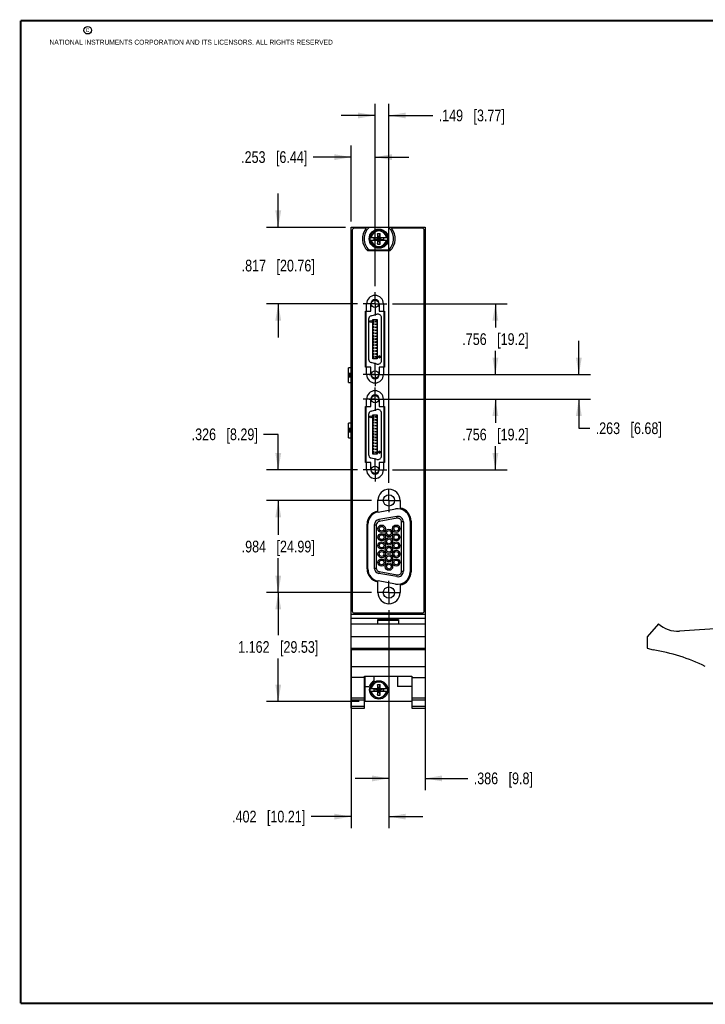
# Model space of a CAD drawing. Header units: inches. Extents: x 0.2 to 16.8, y 0.2 to 10.8.
# Tile 1 of 11: x 0.2 to 7.6, y 0.2 to 10.8. Entities that reach past the tile are written whole.
import ezdxf

# ---------------------------------------------------------------- set-up
doc = ezdxf.new("R2010")
doc.units = ezdxf.units.IN
doc.header["$LTSCALE"] = 0.935
doc.header["$MEASUREMENT"] = 0
doc.linetypes.add('CENTER', pattern=[0.6, 0.375, -0.075, 0.075, -0.075])
doc.layers.get('0').update_dxf_attribs({"linetype": 'CONTINUOUS'})
doc.layers.add('DEFAULT_1', color=7, linetype='CENTER')
doc.layers.add('DIMENSIONS', color=7, linetype='CONTINUOUS')
doc.styles.get("Standard").update_dxf_attribs({"font": 'txt', "width": 0.8})
doc.dimstyles.new('DIMSTYLE_1', dxfattribs={"dimtxt": 0.125, "dimasz": 0.18, "dimexe": 0.18, "dimexo": 0.0625, "dimgap": 0.09, "dimtad": 0, "dimtih": 1, "dimtoh": 1, "dimdec": 3, "dimzin": 4, "dimdsep": 46, "dimtxsty": 'STANDARD', "dimblk": '_FILLED', "dimblk1": '_FILLED', "dimblk2": '_FILLED', "dimcen": 0.09, "dimadec": 0, "dimazin": 0, "dimtp": 0.01, "dimtm": 0.01, "dimtfac": 1, "dimtdec": 3, "dimtofl": 0, "dimtmove": 0, "dimatfit": 3, "dimldrblk": '_FILLED', "dimfxl": 1, "dimtolj": 1, "dimtzin": 4, "dimarcsym": 0})

# ---------------------------------------------------------------- blocks, each defined once
blk = doc.blocks.new('_FILLED')
at = {"color": 0, "linetype": 'BYBLOCK'}
blk.add_solid([(0, 0), (-1, 0.174), (-1, -0.174)], dxfattribs=at)
blk = doc.blocks.new('*D2')
at = {"layer": 'DIMENSIONS', "color": 2, "linetype": 'CONTINUOUS'}
for p, q in [((3, 8.55), (3, 8.91)), ((3.717, 8.55), (2.875, 8.55)), ((3.846, 7.733), (2.875, 7.733)), ((3, 7.733), (3, 7.373))]:
    blk.add_line(p, q, dxfattribs=at)
at = {"layer": 'DIMENSIONS', "color": 2, "linetype": 'CONTINUOUS', "xscale": 0.18, "yscale": 0.18, "zscale": 0.18}
for p, rotation in [((3, 8.55), 270), ((3, 7.733), 90)]:
    blk.add_blockref('_FILLED', p, dxfattribs=dict(at, rotation=rotation))
at = {"layer": 'DIMENSIONS', "color": 2, "linetype": 'CONTINUOUS', "insert": (3, 8.204), "char_height": 0.125, "width": 1.225, "attachment_point": 2, "line_spacing_factor": 0.9}
blk.add_mtext('.817{\\Ftxt.shx;\\W1.000000;\\H0.125000; }[20.76]', dxfattribs=at)
blk = doc.blocks.new('*D3')
at = {"layer": 'DIMENSIONS', "color": 2, "linetype": 'CONTINUOUS'}
for p, q in [((3.994, 4.648), (2.875, 4.648)), ((3, 4.648), (3, 4.192)), ((3, 3.485), (3, 3.942)), ((3.865, 3.485), (2.875, 3.485))]:
    blk.add_line(p, q, dxfattribs=at)
at = {"layer": 'DIMENSIONS', "color": 2, "linetype": 'CONTINUOUS', "xscale": 0.18, "yscale": 0.18, "zscale": 0.18}
for p, rotation in [((3, 4.648), 90), ((3, 3.485), 270)]:
    blk.add_blockref('_FILLED', p, dxfattribs=dict(at, rotation=rotation))
at = {"layer": 'DIMENSIONS', "color": 2, "linetype": 'CONTINUOUS', "insert": (3, 4.129), "char_height": 0.125, "width": 1.325, "attachment_point": 2, "line_spacing_factor": 0.9}
blk.add_mtext('1.162{\\Ftxt.shx;\\W1.000000;\\H0.125000; }[29.53]', dxfattribs=at)
blk = doc.blocks.new('*D4')
at = {"layer": 'DIMENSIONS', "color": 2, "linetype": 'CONTINUOUS'}
for p, q in [((3.994, 5.632), (2.875, 5.632)), ((3, 5.632), (3, 5.265)), ((3, 4.648), (3, 5.015)), ((3.994, 4.648), (2.875, 4.648))]:
    blk.add_line(p, q, dxfattribs=at)
at = {"layer": 'DIMENSIONS', "color": 2, "linetype": 'CONTINUOUS', "xscale": 0.18, "yscale": 0.18, "zscale": 0.18}
for p, rotation in [((3, 5.632), 90), ((3, 4.648), 270)]:
    blk.add_blockref('_FILLED', p, dxfattribs=dict(at, rotation=rotation))
at = {"layer": 'DIMENSIONS', "color": 2, "linetype": 'CONTINUOUS', "insert": (3, 5.202), "char_height": 0.125, "width": 1.225, "attachment_point": 2, "line_spacing_factor": 0.9}
blk.add_mtext('.984{\\Ftxt.shx;\\W1.000000;\\H0.125000; }[24.99]', dxfattribs=at)
blk = doc.blocks.new('*D5')
at = {"layer": 'DIMENSIONS', "color": 2, "linetype": 'CONTINUOUS'}
for p, q in [((4.221, 7.733), (5.443, 7.733)), ((5.318, 7.733), (5.318, 7.48)), ((5.318, 6.977), (5.318, 7.23)), ((4.221, 6.977), (5.443, 6.977))]:
    blk.add_line(p, q, dxfattribs=at)
at = {"layer": 'DIMENSIONS', "color": 2, "linetype": 'CONTINUOUS', "xscale": 0.18, "yscale": 0.18, "zscale": 0.18}
for p, rotation in [((5.318, 7.733), 90), ((5.318, 6.977), 270)]:
    blk.add_blockref('_FILLED', p, dxfattribs=dict(at, rotation=rotation))
at = {"layer": 'DIMENSIONS', "color": 2, "linetype": 'CONTINUOUS', "insert": (5.318, 7.418), "char_height": 0.125, "width": 1.125, "attachment_point": 2, "line_spacing_factor": 0.9}
blk.add_mtext('.756{\\Ftxt.shx;\\W1.000000;\\H0.125000; }[19.2]', dxfattribs=at)
blk = doc.blocks.new('*D6')
at = {"layer": 'DIMENSIONS', "color": 2, "linetype": 'CONTINUOUS'}
for p, q in [((6.209, 6.977), (6.209, 7.337)), ((3.971, 6.977), (6.334, 6.977)), ((3.971, 6.714), (6.334, 6.714)), ((6.209, 6.714), (6.209, 6.404)), ((6.209, 6.404), (6.327, 6.404))]:
    blk.add_line(p, q, dxfattribs=at)
at = {"layer": 'DIMENSIONS', "color": 2, "linetype": 'CONTINUOUS', "xscale": 0.18, "yscale": 0.18, "zscale": 0.18}
for p, rotation in [((6.209, 6.977), 270), ((6.209, 6.714), 90)]:
    blk.add_blockref('_FILLED', p, dxfattribs=dict(at, rotation=rotation))
at = {"layer": 'DIMENSIONS', "color": 2, "linetype": 'CONTINUOUS', "insert": (6.389, 6.466), "char_height": 0.125, "width": 1.125, "attachment_point": 1, "line_spacing_factor": 0.9}
blk.add_mtext('.263{\\Ftxt.shx;\\W1.000000;\\H0.125000; }[6.68]', dxfattribs=at)
blk = doc.blocks.new('*D7')
at = {"layer": 'DIMENSIONS', "color": 2, "linetype": 'CONTINUOUS'}
for p, q in [((4.221, 6.714), (5.443, 6.714)), ((5.318, 6.714), (5.318, 6.461)), ((5.318, 5.958), (5.318, 6.211)), ((4.221, 5.958), (5.443, 5.958))]:
    blk.add_line(p, q, dxfattribs=at)
at = {"layer": 'DIMENSIONS', "color": 2, "linetype": 'CONTINUOUS', "xscale": 0.18, "yscale": 0.18, "zscale": 0.18}
for p, rotation in [((5.318, 6.714), 90), ((5.318, 5.958), 270)]:
    blk.add_blockref('_FILLED', p, dxfattribs=dict(at, rotation=rotation))
at = {"layer": 'DIMENSIONS', "color": 2, "linetype": 'CONTINUOUS', "insert": (5.318, 6.399), "char_height": 0.125, "width": 1.125, "attachment_point": 2, "line_spacing_factor": 0.9}
blk.add_mtext('.756{\\Ftxt.shx;\\W1.000000;\\H0.125000; }[19.2]', dxfattribs=at)
blk = doc.blocks.new('*D8')
at = {"layer": 'DIMENSIONS', "color": 2, "linetype": 'CONTINUOUS'}
for p, q in [((3, 6.338), (2.844, 6.338)), ((3, 5.958), (3, 6.338)), ((3.846, 5.958), (2.875, 5.958)), ((3.994, 5.632), (2.875, 5.632)), ((3, 5.632), (3, 5.272))]:
    blk.add_line(p, q, dxfattribs=at)
at = {"layer": 'DIMENSIONS', "color": 2, "linetype": 'CONTINUOUS', "xscale": 0.18, "yscale": 0.18, "zscale": 0.18}
for p, rotation in [((3, 5.958), 270), ((3, 5.632), 90)]:
    blk.add_blockref('_FILLED', p, dxfattribs=dict(at, rotation=rotation))
at = {"layer": 'DIMENSIONS', "color": 2, "linetype": 'CONTINUOUS', "insert": (2.782, 6.401), "char_height": 0.125, "width": 1.125, "attachment_point": 3, "line_spacing_factor": 0.9}
blk.add_mtext('.326{\\Ftxt.shx;\\W1.000000;\\H0.125000; }[8.29]', dxfattribs=at)
blk = doc.blocks.new('*D9')
at = {"layer": 'DIMENSIONS', "color": 2, "linetype": 'CONTINUOUS'}
for p, q in [((4.182, 4.46), (4.182, 2.129)), ((3.78, 4.045), (3.78, 2.129)), ((3.78, 2.254), (3.35, 2.254)), ((4.182, 2.254), (4.542, 2.254))]:
    blk.add_line(p, q, dxfattribs=at)
at = {"layer": 'DIMENSIONS', "color": 2, "linetype": 'CONTINUOUS', "xscale": 0.18, "yscale": 0.18, "zscale": 0.18}
blk.add_blockref('_FILLED', (3.78, 2.254), dxfattribs=at)
at = {"layer": 'DIMENSIONS', "color": 2, "linetype": 'CONTINUOUS', "xscale": 0.18, "yscale": 0.18, "zscale": 0.18, "rotation": 180}
blk.add_blockref('_FILLED', (4.182, 2.254), dxfattribs=at)
at = {"layer": 'DIMENSIONS', "color": 2, "linetype": 'CONTINUOUS', "insert": (3.288, 2.317), "char_height": 0.125, "width": 1.225, "attachment_point": 3, "line_spacing_factor": 0.9}
blk.add_mtext('.402{\\Ftxt.shx;\\W1.000000;\\H0.125000; }[10.21]', dxfattribs=at)
blk = doc.blocks.new('*D10')
at = {"layer": 'DIMENSIONS', "color": 2, "linetype": 'CONTINUOUS'}
for p, q in [((4.182, 4.46), (4.182, 2.537)), ((4.568, 4.045), (4.568, 2.537)), ((4.182, 2.662), (3.822, 2.662)), ((4.568, 2.662), (5.025, 2.662))]:
    blk.add_line(p, q, dxfattribs=at)
at = {"layer": 'DIMENSIONS', "color": 2, "linetype": 'CONTINUOUS', "xscale": 0.18, "yscale": 0.18, "zscale": 0.18}
blk.add_blockref('_FILLED', (4.182, 2.662), dxfattribs=at)
at = {"layer": 'DIMENSIONS', "color": 2, "linetype": 'CONTINUOUS', "xscale": 0.18, "yscale": 0.18, "zscale": 0.18, "rotation": 180}
blk.add_blockref('_FILLED', (4.568, 2.662), dxfattribs=at)
at = {"layer": 'DIMENSIONS', "color": 2, "linetype": 'CONTINUOUS', "insert": (5.087, 2.725), "char_height": 0.125, "width": 1.025, "attachment_point": 1, "line_spacing_factor": 0.9}
blk.add_mtext('.386{\\Ftxt.shx;\\W1.000000;\\H0.125000; }[9.8]', dxfattribs=at)
blk = doc.blocks.new('*D11')
at = {"layer": 'DIMENSIONS', "color": 2, "linetype": 'CONTINUOUS'}
for p, q in [((3.78, 8.613), (3.78, 9.425)), ((4.033, 7.921), (4.033, 9.425)), ((3.78, 9.3), (3.372, 9.3)), ((4.033, 9.3), (4.393, 9.3))]:
    blk.add_line(p, q, dxfattribs=at)
at = {"layer": 'DIMENSIONS', "color": 2, "linetype": 'CONTINUOUS', "xscale": 0.18, "yscale": 0.18, "zscale": 0.18}
blk.add_blockref('_FILLED', (3.78, 9.3), dxfattribs=at)
at = {"layer": 'DIMENSIONS', "color": 2, "linetype": 'CONTINUOUS', "xscale": 0.18, "yscale": 0.18, "zscale": 0.18, "rotation": 180}
blk.add_blockref('_FILLED', (4.033, 9.3), dxfattribs=at)
at = {"layer": 'DIMENSIONS', "color": 2, "linetype": 'CONTINUOUS', "insert": (3.31, 9.363), "char_height": 0.125, "width": 1.125, "attachment_point": 3, "line_spacing_factor": 0.9}
blk.add_mtext('.253{\\Ftxt.shx;\\W1.000000;\\H0.125000; }[6.44]', dxfattribs=at)
blk = doc.blocks.new('*D12')
at = {"layer": 'DIMENSIONS', "color": 2, "linetype": 'CONTINUOUS'}
for p, q in [((4.033, 7.921), (4.033, 9.87)), ((4.182, 5.819), (4.182, 9.87)), ((4.033, 9.745), (3.673, 9.745)), ((4.182, 9.745), (4.65, 9.745))]:
    blk.add_line(p, q, dxfattribs=at)
at = {"layer": 'DIMENSIONS', "color": 2, "linetype": 'CONTINUOUS', "xscale": 0.18, "yscale": 0.18, "zscale": 0.18}
blk.add_blockref('_FILLED', (4.033, 9.745), dxfattribs=at)
at = {"layer": 'DIMENSIONS', "color": 2, "linetype": 'CONTINUOUS', "xscale": 0.18, "yscale": 0.18, "zscale": 0.18, "rotation": 180}
blk.add_blockref('_FILLED', (4.182, 9.745), dxfattribs=at)
at = {"layer": 'DIMENSIONS', "color": 2, "linetype": 'CONTINUOUS', "insert": (4.713, 9.808), "char_height": 0.125, "width": 1.125, "attachment_point": 1, "line_spacing_factor": 0.9}
blk.add_mtext('.149{\\Ftxt.shx;\\W1.000000;\\H0.125000; }[3.77]', dxfattribs=at)

msp = doc.modelspace()

# ---------------------------------------------------------------- linework, layer by layer
at = {"color": 7, "linetype": 'CONTINUOUS'}
for p, q in [((3.7797, 3.4125), (3.7797, 8.5504)), ((3.7797, 8.5504), (4.5677, 8.5504)), ((3.9392, 8.5404), (3.8097, 8.5404)), ((4.1775, 8.5469), (3.97, 8.5469)), ((4.5377, 8.5404), (4.2082, 8.5404)), ((4.5677, 8.5504), (4.5677, 3.4125)), ((3.7897, 8.5204), (3.7897, 4.4504)), ((3.9791, 8.4422), (4.062, 8.4422)), ((4.0252, 8.4167), (4.0252, 8.4401)), ((4.0252, 8.4167), (4.1222, 8.4401)), ((4.0252, 8.4401), (4.062, 8.4401)), ((4.0252, 8.4401), (4.1222, 8.4167)), ((4.062, 8.4167), (4.0252, 8.4167)), ((4.0599, 8.4855), (4.0599, 8.4422)), ((4.0599, 8.4855), (4.0875, 8.4855)), ((4.0607, 8.3745), (4.0867, 8.4823)), ((4.0867, 8.3745), (4.0607, 8.4823)), ((4.062, 8.4401), (4.062, 8.4422)), ((4.0854, 8.4401), (4.062, 8.4167)), ((4.0854, 8.4167), (4.062, 8.4401)), ((4.062, 8.4146), (4.062, 8.4167)), ((4.0854, 8.4422), (4.0854, 8.4401)), ((4.0854, 8.4422), (4.1684, 8.4422)), ((4.0854, 8.4401), (4.1222, 8.4401)), ((4.0854, 8.4167), (4.0854, 8.4146)), ((4.1222, 8.4167), (4.0854, 8.4167)), ((4.0875, 8.4422), (4.0875, 8.4855)), ((4.1222, 8.4401), (4.1222, 8.4167)), ((4.5577, 4.4504), (4.5577, 8.5204)), ((3.9791, 8.4146), (4.062, 8.4146)), ((4.0599, 8.4146), (4.0599, 8.3713)), ((4.0599, 8.3713), (4.0875, 8.3713)), ((4.0854, 8.4146), (4.1684, 8.4146)), ((4.0875, 8.3713), (4.0875, 8.4146)), ((4.192, 8.2994), (3.9555, 8.2994)), ((3.97, 8.3099), (4.1775, 8.3099)), ((3.9431, 7.6551), (3.9431, 7.733)), ((3.9881, 7.6551), (3.9881, 7.733)), ((4.0781, 7.733), (4.0781, 7.6551)), ((4.1231, 7.733), (4.1231, 7.6551)), ((3.9331, 7.0551), (3.9331, 7.6551)), ((3.9331, 7.6551), (3.9881, 7.6551)), ((3.9347, 7.6551), (3.9347, 7.0551)), ((3.9934, 7.6056), (4.0525, 7.6215)), ((4.0781, 7.6551), (4.1331, 7.6551)), ((4.102, 7.1267), (4.102, 7.5834)), ((4.1316, 7.0551), (4.1316, 7.6551)), ((4.1331, 7.6551), (4.1331, 7.0551)), ((3.9642, 7.5676), (3.9642, 7.1426)), ((4.0095, 7.1454), (4.0095, 7.5647)), ((4.0095, 7.5647), (4.0568, 7.5647)), ((4.0253, 7.55), (4.0095, 7.55)), ((4.0095, 7.5382), (4.0253, 7.5382)), ((4.0253, 7.5185), (4.0095, 7.5185)), ((4.0253, 7.5067), (4.0095, 7.5067)), ((4.0253, 7.487), (4.0095, 7.487)), ((4.0253, 7.4752), (4.0095, 7.4752)), ((4.0253, 7.5382), (4.0253, 7.55)), ((4.0253, 7.5067), (4.0253, 7.5185)), ((4.0253, 7.4752), (4.0253, 7.487)), ((4.041, 7.5382), (4.041, 7.55)), ((4.041, 7.55), (4.0568, 7.55)), ((4.0568, 7.5382), (4.041, 7.5382)), ((4.041, 7.5067), (4.041, 7.5185)), ((4.041, 7.5185), (4.0568, 7.5185)), ((4.0568, 7.5067), (4.041, 7.5067)), ((4.041, 7.4752), (4.041, 7.487)), ((4.041, 7.487), (4.0568, 7.487)), ((4.0568, 7.4752), (4.041, 7.4752)), ((4.0568, 7.5647), (4.0568, 7.1454)), ((4.0253, 7.4555), (4.0095, 7.4555)), ((4.0253, 7.4437), (4.0095, 7.4437)), ((4.0253, 7.424), (4.0095, 7.424)), ((4.0253, 7.4122), (4.0095, 7.4122)), ((4.0253, 7.3925), (4.0095, 7.3925)), ((4.0253, 7.3807), (4.0095, 7.3807)), ((4.0253, 7.4437), (4.0253, 7.4555)), ((4.0253, 7.4122), (4.0253, 7.424)), ((4.0253, 7.3807), (4.0253, 7.3925)), ((4.041, 7.4437), (4.041, 7.4555)), ((4.041, 7.4555), (4.0568, 7.4555)), ((4.0568, 7.4437), (4.041, 7.4437)), ((4.041, 7.4122), (4.041, 7.424)), ((4.041, 7.424), (4.0568, 7.424)), ((4.0568, 7.4122), (4.041, 7.4122)), ((4.041, 7.3807), (4.041, 7.3925)), ((4.041, 7.3925), (4.0568, 7.3925)), ((4.0568, 7.3807), (4.041, 7.3807)), ((4.0253, 7.361), (4.0095, 7.361)), ((4.0253, 7.3492), (4.0095, 7.3492)), ((4.0253, 7.3295), (4.0095, 7.3295)), ((4.0253, 7.3177), (4.0095, 7.3177)), ((4.0253, 7.298), (4.0095, 7.298)), ((4.0253, 7.2862), (4.0095, 7.2862)), ((4.0253, 7.2665), (4.0095, 7.2665)), ((4.0253, 7.3492), (4.0253, 7.361)), ((4.0253, 7.3177), (4.0253, 7.3295)), ((4.0253, 7.2862), (4.0253, 7.298)), ((4.0253, 7.2547), (4.0253, 7.2665)), ((4.041, 7.3492), (4.041, 7.361)), ((4.041, 7.361), (4.0568, 7.361)), ((4.0568, 7.3492), (4.041, 7.3492)), ((4.041, 7.3177), (4.041, 7.3295)), ((4.041, 7.3295), (4.0568, 7.3295)), ((4.0568, 7.3177), (4.041, 7.3177)), ((4.041, 7.2862), (4.041, 7.298)), ((4.041, 7.298), (4.0568, 7.298)), ((4.0568, 7.2862), (4.041, 7.2862)), ((4.041, 7.2547), (4.041, 7.2665)), ((4.041, 7.2665), (4.0568, 7.2665)), ((4.0253, 7.2547), (4.0095, 7.2547)), ((4.0253, 7.235), (4.0095, 7.235)), ((4.0253, 7.2232), (4.0095, 7.2232)), ((4.0253, 7.2035), (4.0095, 7.2035)), ((4.0253, 7.1917), (4.0095, 7.1917)), ((4.0253, 7.172), (4.0095, 7.172)), ((4.0253, 7.1602), (4.0095, 7.1602)), ((4.0253, 7.2232), (4.0253, 7.235)), ((4.0253, 7.1917), (4.0253, 7.2035)), ((4.0253, 7.1602), (4.0253, 7.172)), ((4.0568, 7.2547), (4.041, 7.2547)), ((4.041, 7.2232), (4.041, 7.235)), ((4.041, 7.235), (4.0568, 7.235)), ((4.0568, 7.2232), (4.041, 7.2232)), ((4.041, 7.1917), (4.041, 7.2035)), ((4.041, 7.2035), (4.0568, 7.2035)), ((4.0568, 7.1917), (4.041, 7.1917)), ((4.041, 7.1602), (4.041, 7.172)), ((4.041, 7.172), (4.0568, 7.172)), ((4.0568, 7.1602), (4.041, 7.1602)), ((4.0837, 7.176), (4.0666, 7.1661)), ((4.0666, 7.1661), (4.0837, 7.1563)), ((4.0837, 7.176), (4.0837, 7.1563)), ((3.7497, 6.8917), (3.7497, 7.0492)), ((3.7797, 7.0492), (3.7497, 7.0492)), ((3.9881, 7.0551), (3.9331, 7.0551)), ((3.9431, 6.9771), (3.9431, 7.0551)), ((3.9881, 6.9771), (3.9881, 7.0551)), ((4.0525, 7.0887), (3.9934, 7.1045)), ((4.0568, 7.1454), (4.0095, 7.1454)), ((4.0781, 7.0551), (4.0781, 6.9771)), ((4.1331, 7.0551), (4.0781, 7.0551)), ((4.1231, 7.0551), (4.1231, 6.9771)), ((3.7797, 6.9901), (3.7497, 6.9901)), ((3.7797, 6.9507), (3.7497, 6.9507)), ((3.7654, 6.9507), (3.7654, 6.9901)), ((3.7497, 6.8917), (3.7797, 6.8917)), ((3.9331, 6.0361), (3.9331, 6.6361)), ((3.9331, 6.6361), (3.9881, 6.6361)), ((3.9347, 6.6361), (3.9347, 6.0361)), ((3.9431, 6.6361), (3.9431, 6.714)), ((3.9881, 6.6361), (3.9881, 6.714)), ((4.0781, 6.714), (4.0781, 6.6361)), ((4.0781, 6.6361), (4.1331, 6.6361)), ((4.1231, 6.714), (4.1231, 6.6361)), ((4.1316, 6.0361), (4.1316, 6.6361)), ((4.1331, 6.6361), (4.1331, 6.0361)), ((3.9642, 6.5486), (3.9642, 6.1236)), ((3.9934, 6.5866), (4.0525, 6.6025)), ((4.0095, 6.1264), (4.0095, 6.5457)), ((4.0095, 6.5457), (4.0568, 6.5457)), ((4.0253, 6.531), (4.0095, 6.531)), ((4.0253, 6.5192), (4.0253, 6.531)), ((4.041, 6.5192), (4.041, 6.531)), ((4.041, 6.531), (4.0568, 6.531)), ((4.0568, 6.5457), (4.0568, 6.1264)), ((4.102, 6.1077), (4.102, 6.5644)), ((3.7497, 6.3011), (3.7497, 6.4586)), ((3.7797, 6.4586), (3.7497, 6.4586)), ((4.0095, 6.5192), (4.0253, 6.5192)), ((4.0253, 6.4995), (4.0095, 6.4995)), ((4.0253, 6.4877), (4.0095, 6.4877)), ((4.0253, 6.468), (4.0095, 6.468)), ((4.0253, 6.4562), (4.0095, 6.4562)), ((4.0253, 6.4365), (4.0095, 6.4365)), ((4.0253, 6.4247), (4.0095, 6.4247)), ((4.0253, 6.4877), (4.0253, 6.4995)), ((4.0253, 6.4562), (4.0253, 6.468)), ((4.0253, 6.4247), (4.0253, 6.4365)), ((4.0568, 6.5192), (4.041, 6.5192)), ((4.041, 6.4877), (4.041, 6.4995)), ((4.041, 6.4995), (4.0568, 6.4995)), ((4.0568, 6.4877), (4.041, 6.4877)), ((4.041, 6.4562), (4.041, 6.468)), ((4.041, 6.468), (4.0568, 6.468)), ((4.0568, 6.4562), (4.041, 6.4562)), ((4.041, 6.4247), (4.041, 6.4365)), ((4.041, 6.4365), (4.0568, 6.4365)), ((4.0568, 6.4247), (4.041, 6.4247)), ((3.7797, 6.3996), (3.7497, 6.3996)), ((3.7797, 6.3602), (3.7497, 6.3602)), ((3.7654, 6.3602), (3.7654, 6.3996)), ((4.0253, 6.405), (4.0095, 6.405)), ((4.0253, 6.3932), (4.0095, 6.3932)), ((4.0253, 6.3735), (4.0095, 6.3735)), ((4.0253, 6.3617), (4.0095, 6.3617)), ((4.0253, 6.342), (4.0095, 6.342)), ((4.0253, 6.3302), (4.0095, 6.3302)), ((4.0253, 6.3932), (4.0253, 6.405)), ((4.0253, 6.3617), (4.0253, 6.3735)), ((4.0253, 6.3302), (4.0253, 6.342)), ((4.041, 6.3932), (4.041, 6.405)), ((4.041, 6.405), (4.0568, 6.405)), ((4.0568, 6.3932), (4.041, 6.3932)), ((4.041, 6.3617), (4.041, 6.3735)), ((4.041, 6.3735), (4.0568, 6.3735)), ((4.0568, 6.3617), (4.041, 6.3617)), ((4.041, 6.3302), (4.041, 6.342)), ((4.041, 6.342), (4.0568, 6.342)), ((4.0568, 6.3302), (4.041, 6.3302)), ((3.7497, 6.3011), (3.7797, 6.3011)), ((4.0253, 6.3105), (4.0095, 6.3105)), ((4.0253, 6.2987), (4.0095, 6.2987)), ((4.0253, 6.279), (4.0095, 6.279)), ((4.0253, 6.2672), (4.0095, 6.2672)), ((4.0253, 6.2475), (4.0095, 6.2475)), ((4.0253, 6.2357), (4.0095, 6.2357)), ((4.0253, 6.216), (4.0095, 6.216)), ((4.0253, 6.2987), (4.0253, 6.3105)), ((4.0253, 6.2672), (4.0253, 6.279)), ((4.0253, 6.2357), (4.0253, 6.2475)), ((4.0253, 6.2042), (4.0253, 6.216)), ((4.041, 6.2987), (4.041, 6.3105)), ((4.041, 6.3105), (4.0568, 6.3105)), ((4.0568, 6.2987), (4.041, 6.2987)), ((4.041, 6.2672), (4.041, 6.279)), ((4.041, 6.279), (4.0568, 6.279)), ((4.0568, 6.2672), (4.041, 6.2672)), ((4.041, 6.2357), (4.041, 6.2475)), ((4.041, 6.2475), (4.0568, 6.2475)), ((4.0568, 6.2357), (4.041, 6.2357)), ((4.041, 6.2042), (4.041, 6.216)), ((4.041, 6.216), (4.0568, 6.216)), ((4.0253, 6.2042), (4.0095, 6.2042)), ((4.0253, 6.1845), (4.0095, 6.1845)), ((4.0253, 6.1727), (4.0095, 6.1727)), ((4.0253, 6.153), (4.0095, 6.153)), ((4.0253, 6.1412), (4.0095, 6.1412)), ((4.0568, 6.1264), (4.0095, 6.1264)), ((4.0253, 6.1727), (4.0253, 6.1845)), ((4.0253, 6.1412), (4.0253, 6.153)), ((4.0568, 6.2042), (4.041, 6.2042)), ((4.041, 6.1727), (4.041, 6.1845)), ((4.041, 6.1845), (4.0568, 6.1845)), ((4.0568, 6.1727), (4.041, 6.1727)), ((4.041, 6.1412), (4.041, 6.153)), ((4.041, 6.153), (4.0568, 6.153)), ((4.0568, 6.1412), (4.041, 6.1412)), ((4.0837, 6.157), (4.0666, 6.1471)), ((4.0666, 6.1471), (4.0837, 6.1373)), ((4.0837, 6.157), (4.0837, 6.1373)), ((3.9881, 6.0361), (3.9331, 6.0361)), ((3.9431, 5.9581), (3.9431, 6.0361)), ((3.9881, 5.9581), (3.9881, 6.0361)), ((4.0525, 6.0697), (3.9934, 6.0855)), ((4.0781, 6.0361), (4.0781, 5.9581)), ((4.1331, 6.0361), (4.0781, 6.0361)), ((4.1231, 6.0361), (4.1231, 5.9581)), ((3.7797, 5.6609), (3.7747, 5.6569)), ((3.7747, 5.6569), (3.7797, 5.6569)), ((3.7747, 5.6069), (3.7797, 5.6029)), ((3.7797, 5.6069), (3.7747, 5.6069)), ((4.0627, 5.5169), (4.0627, 5.6319)), ((4.3007, 5.6319), (4.3007, 5.5509)), ((4.0658, 5.5081), (4.2518, 5.5409)), ((3.9477, 4.9013), (3.9477, 5.3775)), ((3.9567, 4.9017), (3.9567, 5.3781)), ((4.0457, 5.3688), (4.0257, 5.3688)), ((4.0257, 5.3688), (4.0257, 4.91)), ((4.0457, 5.3688), (4.0457, 4.91)), ((4.2675, 5.4609), (4.0745, 5.4269)), ((4.0745, 5.4269), (4.0779, 5.4072)), ((4.2709, 5.4412), (4.0779, 5.4072)), ((4.2709, 5.4412), (4.2675, 5.4609)), ((4.3367, 5.4028), (4.3167, 5.4028)), ((4.3167, 4.876), (4.3167, 5.4028)), ((4.3367, 5.4028), (4.3367, 4.876)), ((4.4067, 5.4109), (4.4067, 4.8689)), ((4.4177, 5.4111), (4.4177, 4.8687)), ((4.0257, 4.91), (4.0457, 4.91)), ((4.0779, 4.8716), (4.0745, 4.8519)), ((4.2675, 4.8179), (4.0745, 4.8519)), ((4.0779, 4.8716), (4.2709, 4.8376)), ((4.3167, 4.876), (4.3367, 4.876)), ((4.0627, 4.6479), (4.0627, 4.7619)), ((4.2518, 4.7389), (4.0658, 4.7717)), ((4.2675, 4.8179), (4.2709, 4.8376)), ((3.7797, 4.6769), (3.7747, 4.6729)), ((3.7747, 4.6729), (3.7797, 4.6729)), ((4.3007, 4.7289), (4.3007, 4.6479)), ((3.7797, 4.6229), (3.7747, 4.6229)), ((3.7747, 4.6229), (3.7797, 4.6189)), ((3.8097, 4.4304), (4.5377, 4.4304)), ((4.5677, 4.4145), (3.7797, 4.4145)), ((4.5677, 4.3715), (3.7797, 4.3715)), ((3.7797, 4.3145), (4.5677, 4.3145)), ((4.0637, 4.3615), (4.2837, 4.3615)), ((4.0637, 4.3145), (4.0637, 4.3615)), ((4.0637, 4.3545), (4.2837, 4.3545)), ((4.2837, 4.3615), (4.2837, 4.3145)), ((7.0588, 4.3145), (6.9388, 4.1745)), ((7.7677, 4.2669), (7.2824, 4.2351)), ((4.5677, 4.1745), (3.7797, 4.1745)), ((6.9388, 4.1745), (6.9388, 4.0545)), ((3.7797, 4.0545), (4.5677, 4.0545)), ((4.5677, 4.035), (3.7797, 4.035)), ((6.9388, 4.0545), (7.0008, 4.035)), ((3.7797, 3.8592), (4.5677, 3.8592)), ((3.9217, 3.7395), (3.7797, 3.7395)), ((3.9217, 3.7548), (4.4257, 3.7548)), ((3.9217, 3.4125), (3.9217, 3.7548)), ((3.9277, 3.4855), (3.9277, 3.7548)), ((4.0247, 3.7049), (4.0247, 3.7548)), ((4.2747, 3.7548), (4.2747, 3.6455)), ((4.4257, 3.7548), (4.4257, 3.4125)), ((4.4257, 3.7395), (4.5677, 3.7395)), ((3.9277, 3.6455), (3.9716, 3.6455)), ((3.9791, 3.6213), (4.062, 3.6213)), ((3.9791, 3.5937), (4.062, 3.5937)), ((4.0252, 3.5958), (4.1222, 3.6192)), ((4.0252, 3.6192), (4.062, 3.6192)), ((4.0252, 3.6192), (4.1222, 3.5958)), ((4.0252, 3.5958), (4.0252, 3.6192)), ((4.062, 3.5958), (4.0252, 3.5958)), ((4.0599, 3.6646), (4.0875, 3.6646)), ((4.0599, 3.6646), (4.0599, 3.6213)), ((4.0599, 3.5937), (4.0599, 3.5504)), ((4.0867, 3.5535), (4.0607, 3.6614)), ((4.0607, 3.5535), (4.0867, 3.6614)), ((4.062, 3.6192), (4.062, 3.6213)), ((4.0854, 3.5958), (4.062, 3.6192)), ((4.0854, 3.6192), (4.062, 3.5958)), ((4.062, 3.5937), (4.062, 3.5958)), ((4.0854, 3.6213), (4.1684, 3.6213)), ((4.0854, 3.6213), (4.0854, 3.6192)), ((4.0854, 3.6192), (4.1222, 3.6192)), ((4.1222, 3.5958), (4.0854, 3.5958)), ((4.0854, 3.5958), (4.0854, 3.5937)), ((4.0854, 3.5937), (4.1684, 3.5937)), ((4.0875, 3.6213), (4.0875, 3.6646)), ((4.0875, 3.5504), (4.0875, 3.5937)), ((4.1222, 3.6192), (4.1222, 3.5958)), ((4.4257, 3.6455), (4.2747, 3.6455)), ((3.7797, 3.5225), (3.9217, 3.5225)), ((3.7797, 3.5033), (3.9217, 3.5033)), ((4.4257, 3.4855), (3.9277, 3.4855)), ((4.0599, 3.5504), (4.0875, 3.5504)), ((4.4257, 3.5225), (4.5677, 3.5225)), ((4.4257, 3.5033), (4.5677, 3.5033)), ((3.9217, 3.4304), (3.7797, 3.4304)), ((3.7797, 3.4125), (3.9217, 3.4125)), ((4.5677, 3.4304), (4.4257, 3.4304)), ((4.4257, 3.4125), (4.5677, 3.4125))]:
    msp.add_line(p, q, dxfattribs=at)
at = {"color": 7, "linetype": 'CONTINUOUS', "const_width": 0.02}
for points in [[(0.25, 10.7586), (0.25, 0.2586)], [(16.75, 10.7586), (0.25, 10.7586)], [(0.25, 0.2586), (16.75, 0.2586)]]:
    msp.add_lwpolyline(points, dxfattribs=at)
at = {"color": 2, "linetype": 'CONTINUOUS'}
msp.add_circle((0.9659, 10.6562), 0.0403, dxfattribs=at)
at = {"color": 7, "linetype": 'CONTINUOUS'}
for centre, radius in [((4.0737, 8.4284), 0.1025), ((4.0737, 8.4284), 0.098), ((4.0331, 7.733), 0.0394), ((3.9898, 7.5441), 0.00984), ((4.0331, 6.9771), 0.0394), ((4.0331, 6.714), 0.0394), ((3.9898, 6.5251), 0.00984), ((4.0331, 5.9581), 0.0394), ((4.1817, 5.6319), 0.06), ((4.1037, 5.3299), 0.0395), ((4.2597, 5.3299), 0.0395), ((4.1037, 5.2399), 0.0395), ((4.1037, 5.3299), 0.0255), ((4.1037, 5.2399), 0.0255), ((4.1817, 5.2849), 0.0395), ((4.1817, 5.2849), 0.0255), ((4.2597, 5.2399), 0.0395), ((4.2597, 5.3299), 0.0255), ((4.2597, 5.2399), 0.0255), ((4.1037, 5.1499), 0.0395), ((4.1037, 5.1499), 0.0255), ((4.1817, 5.1949), 0.0395), ((4.1817, 5.1949), 0.0255), ((4.2597, 5.1499), 0.0395), ((4.2597, 5.1499), 0.0255), ((4.1037, 5.0599), 0.0395), ((4.1037, 5.0599), 0.0255), ((4.1817, 5.1049), 0.0395), ((4.1817, 5.0149), 0.0395), ((4.1817, 5.1049), 0.0255), ((4.2597, 5.0599), 0.0395), ((4.2597, 5.0599), 0.0255), ((4.1037, 4.9699), 0.0395), ((4.1037, 4.9699), 0.0255), ((4.1817, 4.9249), 0.0395), ((4.1817, 5.0149), 0.0255), ((4.1817, 4.9249), 0.0255), ((4.2597, 4.9699), 0.0395), ((4.2597, 4.9699), 0.0255), ((4.1817, 4.6479), 0.06), ((4.0737, 3.6075), 0.098)]:
    msp.add_circle(centre, radius, dxfattribs=at)
for centre, radius, start, end in [((3.8097, 8.5204), 0.02, 90, 180), ((4.0737, 8.4284), 0.175, 140.20818, 227.4886), ((4.0737, 8.4284), 0.1575, 131.20295, 228.79705), ((4.0737, 8.4284), 0.0947, 8.36374, 171.63626), ((4.0737, 8.4284), 0.1575, 311.20295, 48.79705), ((4.0737, 8.4284), 0.175, 312.5114, 39.79182), ((4.5377, 8.5204), 0.02, 0, 90), ((4.0737, 8.4284), 0.0956, 171.71661, 188.28339), ((4.0737, 8.4284), 0.0832, 9.53359, 170.46641), ((4.0737, 8.4284), 0.0956, 351.71661, 8.28339), ((4.0737, 8.4284), 0.0947, 188.36374, 351.63626), ((4.0737, 8.4284), 0.0832, 189.53359, 350.46641), ((4.0331, 7.733), 0.09, 0, 180), ((4.0331, 7.733), 0.045, 0, 180), ((4.0036, 7.5676), 0.0394, 105, 180), ((4.0627, 7.5834), 0.0394, 0, 105), ((4.0036, 7.1426), 0.0394, 180, 255), ((4.0627, 7.1267), 0.0394, 255, 360), ((4.0331, 6.9771), 0.09, 180, 360), ((4.0331, 6.9771), 0.045, 180, 360), ((4.0331, 6.714), 0.09, 0, 180), ((4.0331, 6.714), 0.045, 0, 180), ((4.0036, 6.5486), 0.0394, 105, 180), ((4.0627, 6.5644), 0.0394, 0, 105), ((4.0036, 6.1236), 0.0394, 180, 255), ((4.0627, 6.1077), 0.0394, 255, 360), ((4.0331, 5.9581), 0.09, 180, 360), ((4.0331, 5.9581), 0.045, 180, 360), ((4.1817, 5.6319), 0.119, 0, 180), ((4.0897, 5.3775), 0.142, 100.961, 180), ((4.0887, 5.3781), 0.132, 100, 180), ((4.2747, 5.4109), 0.132, 0, 100), ((4.2757, 5.4111), 0.142, 0, 79.85986), ((4.0847, 5.3688), 0.059, 100, 180), ((4.0847, 5.3688), 0.039, 99.99989, 180.00011), ((4.2777, 5.4028), 0.059, 0, 100), ((4.2777, 5.4028), 0.039, 359.99983, 100.00017), ((4.0897, 4.9013), 0.142, 180, 259.039), ((4.0887, 4.9017), 0.132, 180, 260), ((4.0847, 4.91), 0.059, 180, 260), ((4.0847, 4.91), 0.039, 179.99989, 260.00011), ((4.2747, 4.8689), 0.132, 260, 360), ((4.2777, 4.876), 0.059, 260, 360), ((4.2777, 4.876), 0.039, 259.99983, 0.00017), ((4.2757, 4.8687), 0.142, 280.14014, 360), ((4.1817, 4.6479), 0.119, 180, 360), ((3.8097, 4.4504), 0.02, 180, 270), ((4.5377, 4.4504), 0.02, 270, 360), ((7.2628, 4.5345), 0.3, 227.16657, 273.74672), ((6.6775, 2.035), 2.026, 64.21446, 80.81669), ((4.0737, 3.6075), 0.109, 116.71426, 159.59683), ((4.0737, 3.6075), 0.0947, 8.36374, 171.63626), ((4.0737, 3.6075), 0.0832, 9.53359, 170.46641), ((4.0737, 3.6075), 0.0956, 171.71661, 188.28339), ((4.0737, 3.6075), 0.0947, 188.36374, 351.63626), ((4.0737, 3.6075), 0.0832, 189.53359, 350.46641), ((4.0737, 3.6075), 0.0956, 351.71661, 8.28339)]:
    msp.add_arc(centre, radius, start, end, dxfattribs=at)
at = {"layer": 'DEFAULT_1', "color": 7, "linetype": 'CENTER'}
for p, q in [((4.0331, 7.733), (4.0331, 7.8581)), ((4.0331, 7.733), (3.908, 7.733)), ((4.0331, 7.733), (4.0331, 7.6079)), ((4.0331, 7.733), (4.1582, 7.733)), ((4.0331, 6.9771), (4.0331, 7.1022)), ((4.0331, 6.9771), (3.908, 6.9771)), ((4.0331, 6.9771), (4.0331, 6.852)), ((4.0331, 6.9771), (4.1582, 6.9771)), ((4.0331, 6.714), (4.0331, 6.8391)), ((4.0331, 6.714), (3.908, 6.714)), ((4.0331, 6.714), (4.0331, 6.5889)), ((4.0331, 6.714), (4.1582, 6.714)), ((4.0331, 5.9581), (4.0331, 6.0832)), ((4.0331, 5.9581), (3.908, 5.9581)), ((4.0331, 5.9581), (4.0331, 5.833)), ((4.0331, 5.9581), (4.1582, 5.9581)), ((4.1817, 5.6319), (4.1817, 5.757)), ((4.1817, 5.6319), (4.0566, 5.6319)), ((4.1817, 5.6319), (4.3068, 5.6319)), ((4.1817, 5.6319), (4.1817, 5.5068)), ((4.1817, 4.6479), (4.1817, 4.773)), ((4.1817, 4.6479), (4.0566, 4.6479)), ((4.1817, 4.6479), (4.3068, 4.6479)), ((4.1817, 4.6479), (4.1817, 4.5228))]:
    msp.add_line(p, q, dxfattribs=at)

# ---------------------------------------------------------------- texts
at = {"color": 2, "linetype": 'CONTINUOUS', "char_height": 0.053, "attachment_point": 1, "line_spacing_factor": 0.9}
for s, insert, width in [('c', (0.946, 10.6893), 0.0424), ('NATIONAL INSTRUMENTS CORPORATION AND ITS LICENSORS. ALL RIGHTS RESERVED', (0.5583, 10.5546), 3.0104)]:
    msp.add_mtext(s, dxfattribs=dict(at, insert=insert, width=width))

# ---------------------------------------------------------------- dimensions: what is measured, and where the dimension line sits
at = {"layer": 'DIMENSIONS', "color": 2, "linetype": 'CONTINUOUS'}
for base, p1, p2, picture, middle in [((4.1817, 9.7452), (4.0331, 7.9206), (4.1817, 5.8195), '*D12', (5.2753, 9.7452)), ((4.0331, 9.3004), (3.7797, 8.6129), (4.0331, 7.9206), '*D11', (2.4971, 9.3004)), ((4.1817, 2.2545), (3.7797, 4.0449), (4.1817, 4.4603), '*D9', (2.4251, 2.2545)), ((4.5677, 2.6625), (4.1817, 4.4603), (4.5677, 4.0449), '*D10', (5.6, 2.6625))]:
    dim = msp.add_linear_dim(base=base, p1=p1, p2=p2, dimstyle='DIMSTYLE_1', dxfattribs=at)
    dim.commit()
    dim.dimension.update_dxf_attribs({"geometry": picture, "text_midpoint": middle, "dimtype": 160})
for base, p1, p2, angle, picture, middle in [((2.9997, 7.733), (3.7172, 8.5504), (3.8455, 7.733), 270, '*D2', (2.8747, 8.1417)), ((5.3177, 6.9771), (4.2207, 7.733), (4.2207, 6.9771), 270, '*D5', (5.1927, 7.3551)), ((6.2093, 6.714), (3.9705, 6.9771), (3.9705, 6.714), 270, '*D6', (6.9518, 6.4036)), ((5.3177, 5.9581), (4.2207, 6.714), (4.2207, 5.9581), 270, '*D7', (5.1927, 6.3361)), ((2.9997, 5.6319), (3.8455, 5.9581), (3.9941, 5.6319), 270, '*D8', (1.9695, 6.3384)), ((2.9997, 5.6319), (3.9941, 4.6479), (3.9941, 5.6319), 90, '*D4', (2.8747, 5.1399)), ((2.9997, 4.6479), (3.8652, 3.4855), (3.9941, 4.6479), 90, '*D3', (2.8497, 4.0667))]:
    dim = msp.add_linear_dim(base=base, p1=p1, p2=p2, angle=angle, dimstyle='DIMSTYLE_1', dxfattribs=at)
    dim.commit()
    dim.dimension.update_dxf_attribs({"geometry": picture, "text_midpoint": middle, "dimtype": 160})

doc.saveas('drawing.dxf')
